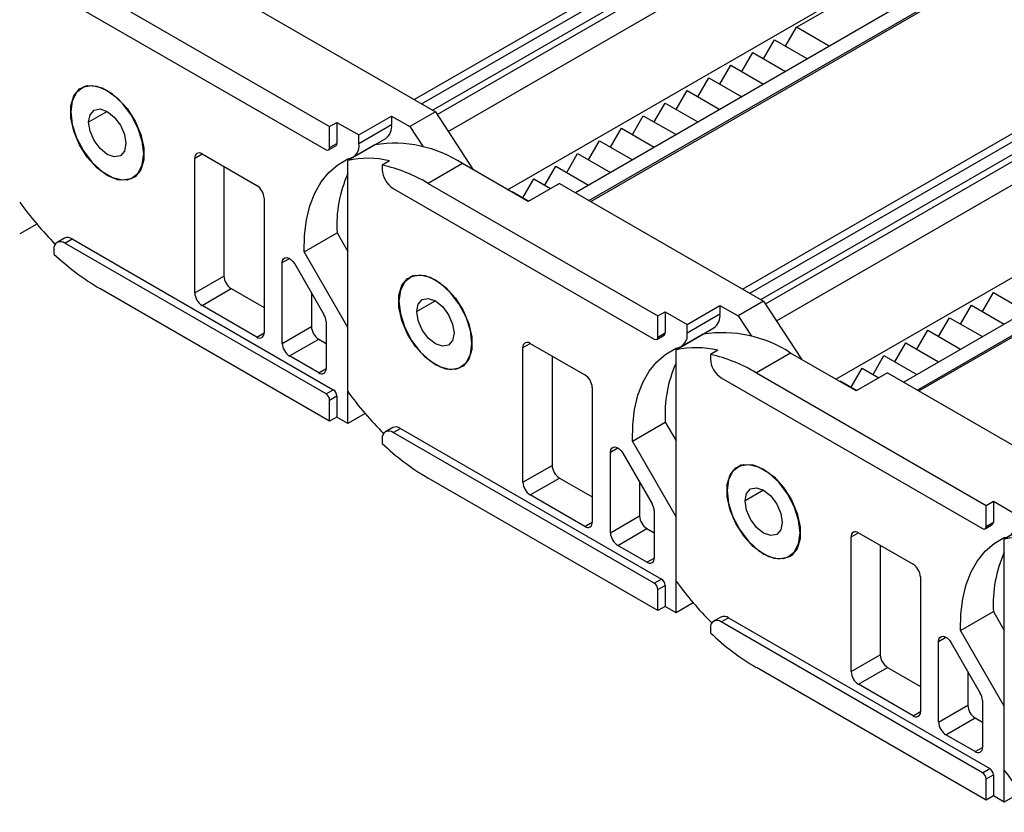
# Model space of a CAD drawing. Header units: millimetres. Extents: x 0 to 1537, y 0 to 1187.
# Tile 6 of 14: x 940 to 1036, y 915 to 992. Entities that reach past the tile are written whole.
import ezdxf

# ---------------------------------------------------------------- set-up
doc = ezdxf.new("R2010")
doc.units = ezdxf.units.MM
doc.header["$LTSCALE"] = 5.5

msp = doc.modelspace()

# ---------------------------------------------------------------- linework, layer by layer
for p, q in [((978.719, 983.939), (1031.61, 1014.472)), ((979.426, 983.53), (1031.964, 1013.86)), ((980.487, 982.918), (1031.964, 1012.635)), ((980.935, 982.5), (1031.549, 1011.719)), ((1048.472, 1004.618), (995.684, 974.145)), ((995.831, 974.06), (1048.722, 1004.594)), ((982.009, 980.854), (1011.528, 997.895)), ((1010.538, 965.569), (1063.43, 996.103)), ((987.773, 975.201), (1022.488, 995.242)), ((1011.245, 965.161), (1063.783, 995.491)), ((1015.771, 990.955), (1022.488, 994.833)), ((948.242, 994.185), (970.516, 981.326)), ((960.97, 994.185), (980.769, 982.755)), ((1012.306, 964.549), (1063.783, 994.266)), ((944.848, 993.694), (970.162, 979.081)), ((1026.024, 993.201), (994.349, 974.915)), ((1012.755, 964.131), (1063.369, 993.35)), ((1014.71, 989.119), (1015.771, 990.955)), ((1018.953, 989.119), (1015.771, 990.955)), ((1012.589, 987.894), (1013.649, 989.731)), ((1013.649, 989.731), (1016.831, 987.894)), ((1010.468, 986.669), (1011.528, 988.506)), ((1011.528, 988.506), (1014.71, 986.669)), ((1008.346, 985.445), (1009.407, 987.282)), ((1009.407, 987.282), (1012.589, 985.445)), ((1080.292, 986.249), (1027.504, 955.775)), ((1027.65, 955.691), (1080.542, 986.224)), ((946.804, 985.246), (946.449, 985.042)), ((1006.225, 984.22), (1007.285, 986.057)), ((1007.285, 986.057), (1010.467, 984.22)), ((1004.104, 982.995), (1005.164, 984.832)), ((1005.164, 984.832), (1008.346, 982.996)), ((1001.982, 981.771), (1003.043, 983.608)), ((1003.043, 983.608), (1006.225, 981.771)), ((948.949, 982.794), (947.146, 981.752)), ((973.344, 980.51), (976.526, 982.347)), ((976.526, 982.347), (976.526, 981.53)), ((976.526, 982.347), (978.294, 981.326)), ((980.769, 982.755), (978.294, 981.326)), ((980.769, 982.755), (984.444, 977.123)), ((999.861, 980.546), (1000.922, 982.383)), ((1000.922, 982.383), (1004.103, 980.546)), ((970.516, 981.326), (971.223, 981.734)), ((970.516, 979.285), (970.516, 981.326)), ((971.223, 981.734), (973.344, 980.51)), ((971.223, 981.734), (971.223, 979.693)), ((973.344, 979.693), (976.526, 981.53)), ((978.294, 981.326), (979.578, 979.359)), ((973.344, 979.693), (973.344, 980.51)), ((997.74, 979.322), (998.8, 981.159)), ((998.8, 981.159), (1001.982, 979.322)), ((970.412, 979.056), (971.119, 979.464)), ((970.516, 979.285), (971.223, 979.693)), ((974.9, 979.558), (972.284, 978.047)), ((972.766, 978.327), (975.948, 980.163)), ((995.618, 978.097), (996.679, 979.934)), ((996.679, 979.934), (999.861, 978.097)), ((1013.829, 962.485), (1043.348, 979.526)), ((952.485, 978.671), (952.52, 978.691)), ((957.434, 978.263), (958.142, 978.671)), ((958.142, 978.671), (963.445, 975.61)), ((993.497, 976.872), (994.558, 978.709)), ((994.558, 978.709), (997.739, 976.872)), ((957.434, 965.198), (957.434, 978.263)), ((972.284, 955.618), (972.284, 978.047)), ((976.314, 978.006), (975.607, 977.597)), ((975.607, 977.597), (975.607, 977.162)), ((983.385, 977.734), (980.062, 975.815)), ((989.749, 974.06), (983.385, 977.734)), ((948.949, 976.588), (948.985, 976.609)), ((951.449, 976.381), (951.803, 976.586)), ((960.263, 977.446), (960.263, 966.831)), ((991.376, 975.648), (992.436, 977.485)), ((992.436, 977.485), (995.618, 975.648)), ((1019.593, 956.832), (1054.308, 976.873)), ((980.062, 975.815), (1002.336, 962.957)), ((989.254, 974.423), (990.315, 976.26)), ((992.79, 975.815), (989.749, 974.06)), ((990.315, 976.26), (991.938, 975.323)), ((992.79, 975.815), (1012.589, 964.386)), ((976.668, 975.325), (1001.982, 960.711)), ((988.16, 974.977), (988.194, 975.036)), ((988.194, 975.036), (989.816, 974.099)), ((1057.844, 974.831), (1026.169, 956.546)), ((964.152, 974.385), (964.152, 961.32)), ((942.125, 971.871), (940.464, 970.912)), ((968.048, 969.187), (971.23, 971.024)), ((971.23, 971.024), (972.284, 969.2)), ((944.805, 970.497), (944.098, 970.089)), ((944.848, 970.015), (945.555, 970.423)), ((970.162, 955.401), (944.848, 970.015)), ((945.555, 970.423), (970.869, 955.809)), ((943.787, 969.402), (943.787, 968.967)), ((972.284, 961.852), (968.048, 969.187)), ((965.92, 968.127), (966.627, 968.535)), ((965.92, 960.3), (965.92, 968.127)), ((967.127, 968.007), (969.955, 963.108)), ((957.434, 965.198), (960.263, 966.831)), ((978.624, 966.877), (978.269, 966.673)), ((970.516, 952.747), (948.242, 965.606)), ((958.142, 963.973), (960.97, 965.606)), ((960.97, 965.606), (964.152, 963.769)), ((968.748, 965.199), (968.748, 961.932)), ((1033.802, 963.402), (1034.863, 965.239)), ((1034.863, 965.239), (1038.045, 963.402)), ((980.769, 964.424), (978.966, 963.383)), ((1012.589, 964.386), (1010.114, 962.957)), ((1012.589, 964.386), (1016.264, 958.753)), ((963.445, 960.912), (958.142, 963.973)), ((1002.336, 962.957), (1003.043, 963.365)), ((1003.043, 963.365), (1005.164, 962.14)), ((1003.043, 963.365), (1003.043, 961.324)), ((1005.164, 962.14), (1008.346, 963.977)), ((1008.346, 963.977), (1008.346, 963.161)), ((1008.346, 963.977), (1010.114, 962.957)), ((1031.681, 962.177), (1032.741, 964.014)), ((1032.741, 964.014), (1035.923, 962.177)), ((970.162, 962.411), (970.162, 957.85)), ((1002.336, 960.916), (1002.336, 962.957)), ((1005.164, 961.324), (1008.346, 963.161)), ((1010.114, 962.957), (1011.398, 960.99)), ((1029.559, 960.952), (1030.62, 962.789)), ((1030.62, 962.789), (1033.802, 960.953)), ((963.445, 960.912), (964.152, 961.32)), ((965.92, 960.3), (968.748, 961.932)), ((972.284, 952.543), (972.284, 961.852)), ((1002.336, 960.916), (1003.043, 961.324)), ((1004.585, 959.957), (1007.767, 961.794)), ((1005.164, 961.324), (1005.164, 962.14)), ((1027.438, 959.728), (1028.499, 961.565)), ((1028.499, 961.565), (1031.681, 959.728)), ((966.627, 959.075), (969.455, 960.708)), ((969.455, 960.708), (970.162, 960.299)), ((1002.232, 960.687), (1002.939, 961.095)), ((1006.72, 961.188), (1004.104, 959.678)), ((1025.317, 958.503), (1026.377, 960.34)), ((1026.377, 960.34), (1029.559, 958.503)), ((984.305, 960.301), (984.34, 960.322)), ((989.254, 959.894), (989.961, 960.302)), ((989.254, 946.829), (989.254, 959.894)), ((989.961, 960.302), (995.265, 957.24)), ((1004.104, 937.249), (1004.104, 959.678)), ((1008.134, 959.636), (1007.427, 959.228)), ((969.455, 957.442), (966.627, 959.075)), ((992.083, 959.077), (992.083, 948.462)), ((1007.427, 959.228), (1007.427, 958.793)), ((1015.205, 959.365), (1011.882, 957.446)), ((1021.569, 955.691), (1015.205, 959.365)), ((1023.195, 957.279), (1024.256, 959.116)), ((1024.256, 959.116), (1027.438, 957.279)), ((969.455, 957.442), (970.162, 957.85)), ((980.769, 958.219), (980.805, 958.239)), ((983.269, 958.012), (983.623, 958.217)), ((1021.074, 956.054), (1022.135, 957.891)), ((1022.135, 957.891), (1023.757, 956.954)), ((1008.488, 956.956), (1033.802, 942.342)), ((1011.882, 957.446), (1034.156, 944.588)), ((1019.98, 956.608), (1020.013, 956.666)), ((1020.013, 956.666), (1021.636, 955.73)), ((1024.61, 957.446), (1021.569, 955.691)), ((1024.61, 957.446), (1044.409, 946.016)), ((970.162, 955.401), (970.869, 955.809)), ((995.972, 956.016), (995.972, 942.951)), ((970.516, 954.789), (971.223, 955.197)), ((970.516, 952.747), (970.516, 954.789)), ((971.223, 955.197), (971.223, 953.155)), ((971.223, 953.155), (970.516, 952.747)), ((972.284, 952.543), (971.223, 953.155)), ((973.945, 953.502), (972.284, 952.543)), ((976.625, 952.128), (975.918, 951.72)), ((976.668, 951.645), (977.375, 952.054)), ((977.375, 952.054), (1002.689, 937.44)), ((999.868, 950.818), (1003.05, 952.655)), ((1003.05, 952.655), (1004.104, 950.831)), ((975.607, 951.033), (975.607, 950.598)), ((1001.982, 937.032), (976.668, 951.645)), ((1004.104, 943.482), (999.868, 950.818)), ((997.74, 949.758), (998.447, 950.166)), ((997.74, 941.93), (997.74, 949.758)), ((998.947, 949.638), (1001.775, 944.739)), ((989.254, 946.829), (992.083, 948.462)), ((1010.443, 948.508), (1010.089, 948.303)), ((1002.336, 934.378), (980.062, 947.236)), ((989.961, 945.604), (992.79, 947.237)), ((992.79, 947.237), (995.972, 945.4)), ((1000.568, 946.83), (1000.568, 943.563)), ((1012.589, 946.055), (1010.786, 945.014)), ((995.265, 942.543), (989.961, 945.604)), ((1034.156, 944.588), (1034.863, 944.996)), ((1034.156, 942.546), (1034.156, 944.588)), ((1034.863, 944.996), (1036.984, 943.771)), ((1034.863, 944.996), (1034.863, 942.955)), ((997.74, 941.93), (1000.568, 943.563)), ((1001.982, 944.042), (1001.982, 939.481)), ((1004.104, 934.174), (1004.104, 943.482)), ((995.265, 942.543), (995.972, 942.951)), ((998.447, 940.706), (1001.275, 942.338)), ((1001.275, 942.338), (1001.982, 941.93)), ((1034.052, 942.317), (1034.759, 942.726)), ((1034.156, 942.546), (1034.863, 942.955)), ((1038.54, 942.819), (1035.923, 941.309)), ((1016.124, 941.932), (1016.16, 941.952)), ((1021.074, 941.524), (1021.781, 941.933)), ((1021.074, 928.46), (1021.074, 941.524)), ((1021.781, 941.933), (1027.084, 938.871)), ((1035.923, 918.879), (1035.923, 941.309)), ((1001.275, 939.073), (998.447, 940.706)), ((1023.903, 940.708), (1023.903, 930.092)), ((1001.275, 939.073), (1001.982, 939.481)), ((1012.589, 939.85), (1012.624, 939.87)), ((1015.089, 939.643), (1015.443, 939.848)), ((1001.982, 937.032), (1002.689, 937.44)), ((1027.792, 937.646), (1027.792, 924.582)), ((1002.336, 936.419), (1003.043, 936.828)), ((1003.043, 936.828), (1003.043, 934.786)), ((1002.336, 934.378), (1002.336, 936.419)), ((1003.043, 934.786), (1002.336, 934.378)), ((1004.104, 934.174), (1003.043, 934.786)), ((1005.764, 935.133), (1004.104, 934.174)), ((1008.445, 933.759), (1007.738, 933.35)), ((1008.488, 933.276), (1009.195, 933.684)), ((1009.195, 933.684), (1034.509, 919.071)), ((1031.688, 932.449), (1034.87, 934.286)), ((1034.87, 934.286), (1035.923, 932.462)), ((1007.427, 932.664), (1007.427, 932.228)), ((1033.802, 918.663), (1008.488, 933.276)), ((1029.559, 931.388), (1030.267, 931.797)), ((1035.923, 925.113), (1031.688, 932.449)), ((1029.559, 923.561), (1029.559, 931.388)), ((1030.766, 931.269), (1033.595, 926.37)), ((1021.074, 928.46), (1023.903, 930.092)), ((1034.156, 916.009), (1011.882, 928.867)), ((1021.781, 927.235), (1024.61, 928.868)), ((1024.61, 928.868), (1027.792, 927.031)), ((1032.388, 928.461), (1032.388, 925.194)), ((1027.084, 924.173), (1021.781, 927.235)), ((1029.559, 923.561), (1032.388, 925.194)), ((1033.802, 925.673), (1033.802, 921.112)), ((1035.923, 915.805), (1035.923, 925.113)), ((1027.084, 924.173), (1027.792, 924.582)), ((1030.266, 922.336), (1033.095, 923.969)), ((1033.095, 923.969), (1033.802, 923.561)), ((1033.095, 920.704), (1030.266, 922.336)), ((1033.095, 920.704), (1033.802, 921.112)), ((1033.802, 918.663), (1034.509, 919.071)), ((1034.156, 918.05), (1034.863, 918.458)), ((1034.863, 918.458), (1034.863, 916.417)), ((1034.156, 916.009), (1034.156, 918.05)), ((1034.863, 916.417), (1034.156, 916.009)), ((1035.923, 915.805), (1034.863, 916.417)), ((1037.584, 916.764), (1035.923, 915.805))]:
    msp.add_line(p, q)
at = {"flags": 128}
for points in [[(952.485, 978.671), (952.342, 979.903), (951.923, 981.202), (951.264, 982.46), (950.418, 983.577), (949.452, 984.462), (948.446, 985.043), (947.48, 985.273), (946.634, 985.134), (945.975, 984.636), (945.557, 983.82), (945.414, 982.753)], [(948.949, 976.588), (947.943, 977.336), (947.019, 978.357), (946.25, 979.569), (945.701, 980.874), (945.415, 982.165), (945.415, 983.339), (945.701, 984.3), (946.25, 984.97), (947.019, 985.295), (947.943, 985.249), (948.949, 984.835)], [(948.949, 984.835), (949.955, 984.087), (950.88, 983.066), (951.648, 981.854), (952.197, 980.549), (952.484, 979.258), (952.484, 978.084), (952.197, 977.123), (951.648, 976.453), (950.88, 976.128), (949.955, 976.174), (948.949, 976.588)], [(945.414, 982.753), (945.557, 981.52), (945.975, 980.221), (946.634, 978.963), (947.48, 977.846), (948.446, 976.961), (949.452, 976.38), (950.418, 976.15), (951.264, 976.289), (951.923, 976.787), (952.342, 977.603), (952.485, 978.671)], [(947.146, 981.752), (947.283, 982.47), (947.674, 982.92), (948.259, 983.034), (948.949, 982.794), (949.639, 982.237), (950.224, 981.448), (950.615, 980.547), (950.752, 979.671)], [(950.752, 979.671), (950.615, 978.953), (950.224, 978.503), (949.639, 978.389), (948.949, 978.629), (948.259, 979.186), (947.674, 979.975), (947.283, 980.876), (947.146, 981.752)], [(968.048, 969.187), (968.077, 970.777), (968.258, 972.266), (968.588, 973.636), (969.064, 974.872), (969.679, 975.957), (970.427, 976.88), (971.299, 977.629), (972.284, 978.196)], [(965.92, 968.127), (965.95, 968.346), (966.039, 968.512), (966.178, 968.609), (966.356, 968.629), (966.558, 968.571), (966.765, 968.44), (966.96, 968.246), (967.127, 968.007)], [(984.305, 960.301), (984.161, 961.534), (983.743, 962.833), (983.084, 964.091), (982.238, 965.208), (981.272, 966.093), (980.266, 966.674), (979.3, 966.904), (978.454, 966.764), (977.795, 966.267), (977.377, 965.451), (977.233, 964.383)], [(980.769, 958.219), (979.763, 958.967), (978.838, 959.988), (978.07, 961.2), (977.521, 962.505), (977.234, 963.796), (977.234, 964.97), (977.521, 965.93), (978.07, 966.601), (978.838, 966.926), (979.763, 966.88), (980.769, 966.466)], [(980.769, 966.466), (981.775, 965.718), (982.7, 964.697), (983.468, 963.485), (984.017, 962.18), (984.304, 960.889), (984.304, 959.715), (984.017, 958.754), (983.468, 958.084), (982.7, 957.759), (981.775, 957.805), (980.769, 958.219)], [(977.233, 964.383), (977.377, 963.15), (977.795, 961.852), (978.454, 960.593), (979.3, 959.476), (980.266, 958.592), (981.272, 958.011), (982.238, 957.781), (983.084, 957.92), (983.743, 958.418), (984.161, 959.234), (984.305, 960.301)], [(978.966, 963.383), (979.103, 964.101), (979.494, 964.551), (980.079, 964.664), (980.769, 964.425), (981.459, 963.868), (982.044, 963.079), (982.435, 962.177), (982.572, 961.301)], [(982.572, 961.301), (982.435, 960.584), (982.044, 960.134), (981.459, 960.02), (980.769, 960.26), (980.079, 960.817), (979.494, 961.606), (979.103, 962.507), (978.966, 963.383)], [(999.868, 950.818), (999.897, 952.408), (1000.078, 953.897), (1000.408, 955.267), (1000.883, 956.502), (1001.499, 957.588), (1002.247, 958.511), (1003.119, 959.26), (1004.104, 959.827)], [(997.74, 949.758), (997.77, 949.977), (997.859, 950.142), (997.998, 950.24), (998.176, 950.26), (998.377, 950.202), (998.585, 950.071), (998.78, 949.877), (998.947, 949.638)], [(1016.124, 941.932), (1015.981, 943.165), (1015.563, 944.463), (1014.904, 945.722), (1014.058, 946.839), (1013.092, 947.724), (1012.086, 948.305), (1011.12, 948.535), (1010.274, 948.395), (1009.615, 947.897), (1009.196, 947.082), (1009.053, 946.014)], [(1012.589, 939.85), (1011.583, 940.597), (1010.658, 941.619), (1009.89, 942.831), (1009.341, 944.135), (1009.054, 945.427), (1009.054, 946.6), (1009.341, 947.561), (1009.89, 948.231), (1010.658, 948.557), (1011.583, 948.51), (1012.589, 948.097)], [(1012.589, 948.097), (1013.595, 947.349), (1014.519, 946.328), (1015.287, 945.116), (1015.837, 943.811), (1016.123, 942.52), (1016.123, 941.346), (1015.837, 940.385), (1015.287, 939.715), (1014.519, 939.39), (1013.595, 939.436), (1012.589, 939.85)], [(1009.053, 946.014), (1009.196, 944.781), (1009.615, 943.483), (1010.274, 942.224), (1011.12, 941.107), (1012.086, 940.222), (1013.092, 939.642), (1014.058, 939.412), (1014.904, 939.551), (1015.563, 940.049), (1015.981, 940.865), (1016.124, 941.932)], [(1010.786, 945.014), (1010.923, 945.732), (1011.314, 946.182), (1011.899, 946.295), (1012.589, 946.055), (1013.279, 945.498), (1013.864, 944.709), (1014.255, 943.808), (1014.392, 942.932)], [(1014.392, 942.932), (1014.255, 942.215), (1013.864, 941.765), (1013.279, 941.651), (1012.589, 941.891), (1011.899, 942.448), (1011.314, 943.237), (1010.923, 944.138), (1010.786, 945.014)], [(1031.688, 932.449), (1031.717, 934.039), (1031.897, 935.528), (1032.228, 936.898), (1032.703, 938.133), (1033.319, 939.219), (1034.067, 940.142), (1034.938, 940.891), (1035.923, 941.457)], [(1029.559, 931.388), (1029.59, 931.608), (1029.679, 931.773), (1029.818, 931.87), (1029.996, 931.891), (1030.197, 931.833), (1030.404, 931.701), (1030.6, 931.508), (1030.766, 931.269)]]:
    msp.add_lwpolyline(points, dxfattribs=at)
for centre, radius, start, end in [((975.089, 981.333), 1.451, 306.28826, 7.81115), ((970.985, 979.663), 0.24, 304.05635, 7.25583), ((972.129, 979.43), 1.244, 277.16617, 12.20779), ((976.785, 967.675), 12.031, 56.72737, 99.0133), ((957.866, 978.333), 0.437, 50.79671, 189.21404), ((970.3, 979.25), 0.218, 230.79671, 9.21404), ((974.205, 968.89), 9.357, 76.97057, 101.84801), ((972.148, 962.493), 15.496, 59.28996, 77.10239), ((983.49, 971.762), 12.282, 155.84336, 183.44518), ((977.91, 977.267), 2.305, 182.60548, 237.39452), ((962.617, 974.315), 1.537, 2.60548, 57.39452), ((967.283, 993.334), 33.069, 215.80663, 225.06179), ((944.434, 969.507), 0.655, 50.79671, 189.21404), ((945.116, 969.809), 0.754, 54.38242, 114.30712), ((960.567, 986.572), 24.321, 226.37648, 239.55248), ((961.798, 966.901), 1.537, 182.60548, 237.39452), ((958.97, 965.268), 1.537, 182.60548, 237.39452), ((968.72, 962.362), 1.443, 1.9565, 31.14373), ((1006.909, 962.964), 1.451, 306.28826, 7.81115), ((963.721, 961.25), 0.437, 230.79671, 9.21404), ((970.283, 962.002), 1.537, 182.60548, 237.39452), ((1002.805, 961.293), 0.24, 304.05635, 7.25583), ((1003.948, 961.061), 1.244, 277.16617, 12.20779), ((1008.605, 949.306), 12.031, 56.72737, 99.0133), ((989.685, 959.963), 0.437, 50.79671, 189.21404), ((1002.12, 960.881), 0.218, 230.79671, 9.21404), ((967.455, 960.369), 1.537, 182.60548, 237.39452), ((1006.025, 950.521), 9.357, 76.97057, 101.84801), ((1015.31, 953.393), 12.282, 155.84336, 183.44518), ((1003.968, 944.124), 15.496, 59.28996, 77.10239), ((1009.73, 958.898), 2.305, 182.60548, 237.39452), ((969.731, 957.78), 0.437, 230.79671, 9.21404), ((994.437, 955.946), 1.537, 2.60548, 57.39452), ((970.455, 955.162), 0.768, 2.60548, 57.39452), ((999.102, 974.965), 33.069, 215.80663, 225.06179), ((969.748, 954.754), 0.768, 2.60548, 57.39452), ((976.254, 951.138), 0.655, 50.79671, 189.21404), ((976.935, 951.44), 0.754, 54.38242, 114.30712), ((992.386, 968.203), 24.321, 226.37648, 239.55248), ((993.618, 948.532), 1.537, 182.60548, 237.39452), ((990.789, 946.899), 1.537, 182.60548, 237.39452), ((1000.54, 943.993), 1.443, 1.9565, 31.14373), ((1002.103, 943.633), 1.537, 182.60548, 237.39452), ((995.541, 942.881), 0.437, 230.79671, 9.21404), ((1033.94, 942.511), 0.218, 230.79671, 9.21404), ((1034.625, 942.924), 0.24, 304.05635, 7.25583), ((1035.768, 942.692), 1.244, 277.16617, 12.20779), ((999.275, 942), 1.537, 182.60548, 237.39452), ((1021.505, 941.594), 0.437, 50.79671, 189.21404), ((1037.844, 932.152), 9.357, 76.97057, 101.84801), ((1001.551, 939.411), 0.437, 230.79671, 9.21404), ((1047.13, 935.024), 12.282, 155.84336, 183.44518), ((1026.256, 937.577), 1.537, 2.60548, 57.39452), ((1002.275, 936.793), 0.768, 2.60548, 57.39452), ((1001.568, 936.384), 0.768, 2.60548, 57.39452), ((1030.922, 956.596), 33.069, 215.80663, 225.06179), ((1008.755, 933.071), 0.754, 54.38242, 114.30712), ((1008.074, 932.769), 0.655, 50.79671, 189.21404), ((1024.206, 949.834), 24.321, 226.37648, 239.55248), ((1025.438, 930.162), 1.537, 182.60548, 237.39452), ((1022.609, 928.53), 1.537, 182.60548, 237.39452), ((1032.36, 925.624), 1.443, 1.9565, 31.14373), ((1033.923, 925.264), 1.537, 182.60548, 237.39452), ((1027.361, 924.512), 0.437, 230.79671, 9.21404), ((1031.095, 923.631), 1.537, 182.60548, 237.39452), ((1033.371, 921.042), 0.437, 230.79671, 9.21404), ((1033.388, 918.015), 0.768, 2.60548, 57.39452), ((1034.095, 918.423), 0.768, 2.60548, 57.39452), ((1062.742, 938.226), 33.069, 215.80663, 225.06179)]:
    msp.add_arc(centre, radius, start, end)

doc.saveas('drawing.dxf')
